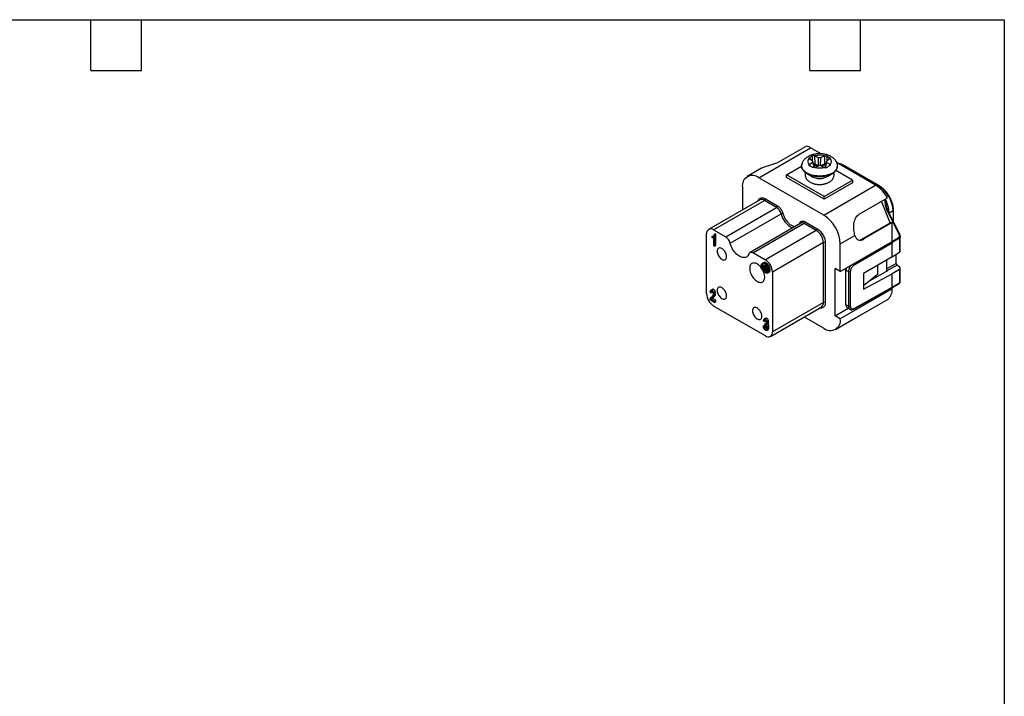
# Model space of a CAD drawing. Header units: millimetres. Extents: x 6 to 273, y 6 to 210.
# Tile 4 of 4: x 125 to 273, y 108 to 210. Entities that reach past the tile are written whole.
import ezdxf

# ---------------------------------------------------------------- set-up
doc = ezdxf.new("R2010")
doc.units = ezdxf.units.MM
doc.linetypes.add('SLD-Solid', pattern=[0])
doc.layers.add('TEXT', color=140, linetype='SLD-Solid', lineweight=25)

msp = doc.modelspace()

# ---------------------------------------------------------------- linework, layer by layer
for p, q in [((236.2, 185.826), (243.978, 190.316)), ((243.367, 190.58), (239.125, 188.131)), ((245.541, 189.414), (243.978, 190.316)), ((242.644, 187.844), (242.665, 187.916)), ((244.216, 188.346), (243.797, 188.634)), ((243.816, 188.858), (243.902, 188.562)), ((243.819, 187.802), (244.231, 188.138)), ((243.889, 187.557), (243.819, 187.802)), ((244.238, 188.328), (244.23, 189.097)), ((244.231, 188.138), (244.45, 187.34)), ((244.531, 187.354), (244.282, 188.263)), ((244.579, 187.746), (245, 187.542)), ((244.629, 189.115), (245.128, 188.873)), ((244.642, 187.857), (244.629, 189.115)), ((245.116, 187.628), (244.642, 187.857)), ((245.128, 188.873), (245.116, 187.628)), ((245.476, 187.619), (245.488, 188.864)), ((246.045, 187.851), (245.476, 187.619)), ((245.488, 188.864), (246.071, 189.101)), ((246.102, 187.737), (245.625, 187.543)), ((246.071, 189.101), (246.045, 187.851)), ((246.361, 188.259), (246.108, 187.324)), ((246.208, 187.313), (246.427, 188.123)), ((246.823, 188.667), (246.412, 188.331)), ((246.427, 188.123), (246.846, 187.835)), ((246.435, 188.35), (246.45, 189.076)), ((246.702, 188.569), (246.789, 188.881)), ((246.846, 187.835), (246.766, 187.563)), ((253.736, 184.683), (247.934, 188.032)), ((236.582, 187.23), (234.45, 185.999)), ((240.371, 186.275), (242.621, 187.573)), ((246.028, 183.009), (240.371, 186.275)), ((240.371, 185.866), (240.371, 186.275)), ((243.334, 186.51), (244.08, 186.035)), ((245.154, 187.605), (244.571, 187.368)), ((245.116, 187.628), (245.168, 187.608)), ((245.477, 187.612), (245.476, 187.619)), ((246.014, 187.354), (245.514, 187.596)), ((246.563, 186.035), (247.308, 186.51)), ((250.271, 185.458), (247.759, 186.908)), ((248.751, 187.56), (248.892, 187.642)), ((248.892, 187.642), (254.195, 184.58)), ((254.295, 184.59), (248.992, 187.652)), ((245.958, 180.192), (236.2, 185.826)), ((246.028, 182.601), (240.371, 185.866)), ((246.028, 183.009), (250.271, 185.458)), ((250.271, 185.05), (246.028, 182.601)), ((250.271, 185.458), (250.271, 185.05)), ((233.725, 184.396), (233.725, 180.983)), ((245.958, 180.192), (253.736, 184.683)), ((254.195, 184.58), (254.036, 184.488)), ((236.3, 182.47), (228.662, 178.06)), ((229.411, 177.986), (237.049, 182.396)), ((238.864, 181.348), (237.049, 182.396)), ((237.189, 182.64), (239.004, 181.592)), ((246.028, 182.601), (246.028, 183.009)), ((251.273, 180.333), (255.516, 182.783)), ((255.89, 179.045), (254.636, 182.275)), ((231.226, 176.939), (238.864, 181.348)), ((231.894, 176.001), (239.532, 180.41)), ((257.272, 177.322), (255.553, 180.711)), ((257.353, 177.349), (255.635, 180.738)), ((256.352, 180.845), (255.755, 180.5)), ((256.352, 180.845), (256.352, 179.324)), ((256.411, 179.208), (256.411, 180.926)), ((242.514, 179.002), (234.876, 174.593)), ((243.013, 178.953), (235.375, 174.543)), ((242.294, 178.875), (242.351, 178.997)), ((244.827, 177.905), (243.013, 178.953)), ((243.153, 179.197), (244.968, 178.15)), ((251.647, 176.595), (255.89, 179.045)), ((256.211, 179.073), (251.968, 176.624)), ((256.211, 179.073), (255.89, 179.045)), ((256.211, 176.232), (256.211, 179.073)), ((229.411, 177.986), (231.226, 176.939)), ((229.689, 177.385), (229.477, 177.263)), ((229.765, 177.341), (229.689, 177.385)), ((244.827, 177.905), (237.189, 173.496)), ((228.352, 168.393), (228.352, 177.374)), ((229.199, 177.003), (229.372, 177.103)), ((229.199, 176.804), (229.199, 177.003)), ((229.362, 176.858), (229.435, 176.901)), ((229.435, 175.606), (229.435, 176.916)), ((229.553, 177.219), (229.477, 177.263)), ((229.553, 177.219), (229.765, 177.341)), ((229.553, 177.219), (229.553, 175.538)), ((229.765, 175.661), (229.765, 177.341)), ((245.887, 176.07), (238.249, 171.661)), ((245.887, 167.088), (245.887, 176.07)), ((246.169, 176.07), (246.169, 167.088)), ((248.432, 175.906), (250.618, 177.168)), ((248.432, 171.741), (256.211, 176.232)), ((256.211, 175.987), (250.498, 172.689)), ((251.647, 176.595), (251.968, 176.624)), ((256.211, 176.252), (257.251, 176.894)), ((257.298, 176.75), (256.211, 176.079)), ((256.211, 176.079), (256.211, 175.987)), ((256.211, 173.95), (256.211, 175.987)), ((257.298, 176.75), (257.298, 174.623)), ((257.439, 174.828), (257.439, 177.019)), ((229.553, 175.538), (229.435, 175.606)), ((229.553, 175.538), (229.765, 175.661)), ((235.375, 174.543), (237.189, 173.496)), ((248.432, 171.741), (248.432, 175.906)), ((256.211, 173.95), (257.298, 174.623)), ((236.901, 173.059), (236.739, 172.965)), ((256.211, 173.95), (251.931, 171.437)), ((255.433, 171.858), (255.433, 173.494)), ((255.433, 172.182), (256.815, 172.952)), ((256.815, 172.952), (256.815, 174.324)), ((236.808, 172.681), (236.646, 172.588)), ((236.646, 172.588), (236.646, 172.498)), ((237.113, 172.318), (236.646, 172.588)), ((236.646, 172.498), (237.657, 171.914)), ((236.821, 172.397), (236.743, 172.352)), ((236.743, 172.352), (237.56, 171.88)), ((236.743, 172.262), (236.743, 172.352)), ((237.56, 171.791), (236.743, 172.262)), ((237.113, 172.505), (236.808, 172.681)), ((236.918, 172.161), (236.841, 172.116)), ((236.841, 172.116), (237.463, 171.757)), ((236.841, 172.026), (236.841, 172.116)), ((237.463, 171.667), (236.841, 172.026)), ((236.901, 172.171), (236.909, 172.156)), ((237.113, 172.745), (237.242, 172.819)), ((237.113, 172.745), (237.113, 172.318)), ((237.113, 172.745), (237.191, 172.7)), ((237.305, 172.766), (237.191, 172.7)), ((237.191, 172.7), (237.191, 172.273)), ((237.352, 172.367), (237.191, 172.273)), ((237.191, 172.273), (237.657, 172.004)), ((237.352, 172.367), (237.352, 172.72)), ((237.658, 172.19), (237.352, 172.367)), ((237.463, 171.757), (237.541, 171.802)), ((237.463, 171.667), (237.624, 171.76)), ((237.463, 171.757), (237.463, 171.667)), ((237.56, 171.88), (237.638, 171.925)), ((237.56, 171.88), (237.56, 171.791)), ((237.56, 171.791), (237.693, 171.867)), ((237.564, 171.536), (237.726, 171.63)), ((237.624, 171.76), (237.624, 171.828)), ((237.691, 172.024), (237.657, 172.004)), ((237.657, 172.004), (237.657, 171.914)), ((237.696, 171.937), (237.657, 171.914)), ((238.249, 171.661), (238.249, 162.679)), ((248.432, 171.741), (247.655, 172.191)), ((247.655, 165.087), (247.655, 172.191)), ((249.222, 172.011), (249.222, 166.817)), ((249.281, 171.929), (249.651, 171.716)), ((249.281, 166.736), (249.281, 171.929)), ((249.651, 171.716), (249.651, 166.522)), ((249.933, 171.715), (249.933, 166.522)), ((255.504, 171.817), (252.87, 170.35)), ((253.997, 172.651), (253.997, 171.279)), ((256.94, 172.698), (255.433, 171.858)), ((255.433, 171.778), (255.433, 171.858)), ((255.433, 171.858), (255.504, 171.817)), ((257.298, 172.037), (256.211, 171.409)), ((257.333, 172.408), (256.94, 172.698)), ((257.298, 172.037), (257.298, 170.045)), ((257.439, 170.24), (257.439, 172.233)), ((251.931, 171.437), (251.931, 169.067)), ((251.931, 169.067), (256.211, 171.409)), ((253.997, 171.279), (251.931, 169.576)), ((256.211, 169.373), (256.211, 171.409)), ((256.211, 169.373), (257.298, 170.045)), ((229.015, 168.527), (228.894, 168.618)), ((229.224, 169.056), (229.013, 168.934)), ((229.015, 168.527), (229.226, 168.649)), ((229.226, 168.649), (229.233, 168.724)), ((256.211, 169.128), (248.432, 164.638)), ((250.455, 166.097), (256.169, 169.281)), ((250.498, 166.189), (256.211, 169.373)), ((256.211, 169.128), (256.055, 169.218)), ((256.171, 169.282), (257.26, 169.955)), ((229.507, 167.097), (228.872, 167.463)), ((229.036, 167.562), (229.247, 167.683)), ((229.036, 167.562), (229.507, 167.29)), ((229.717, 167.412), (229.247, 167.683)), ((229.507, 167.29), (229.717, 167.412)), ((229.507, 167.29), (229.507, 167.097)), ((229.507, 167.097), (229.717, 167.219)), ((229.717, 167.219), (229.717, 167.412)), ((245.887, 167.088), (238.249, 162.679)), ((251.349, 165.145), (255.591, 167.594)), ((237.189, 162.067), (229.411, 166.558)), ((237.939, 161.993), (245.577, 166.402)), ((247.655, 165.087), (249.603, 166.211)), ((249.651, 166.522), (249.281, 166.736)), ((249.488, 166.278), (249.86, 166.063)), ((237.013, 164.231), (236.895, 164.335)), ((237.013, 164.231), (237.224, 164.352)), ((237.227, 164.729), (237.016, 164.607)), ((237.224, 164.352), (237.23, 164.39)), ((243.001, 164.915), (245.958, 163.208)), ((248.432, 164.638), (247.655, 165.087)), ((247.707, 163.035), (250.617, 164.715)), ((236.883, 163.556), (237.094, 163.678)), ((236.883, 163.556), (237.001, 163.515)), ((237.001, 163.515), (237.212, 163.637)), ((237.212, 163.637), (237.094, 163.678)), ((237.116, 163.764), (237.129, 163.932)), ((237.129, 163.932), (237.34, 164.054)), ((237.372, 163.765), (237.583, 163.887)), ((237.38, 162.902), (237.591, 163.024))]:
    msp.add_line(p, q)
at = {"flags": 128}
for points in [[(247.233, 186.521), (247.026, 186.413), (246.801, 186.319), (246.561, 186.238), (246.307, 186.171), (246.043, 186.121), (245.772, 186.086), (245.495, 186.067), (245.217, 186.065), (244.94, 186.079), (244.666, 186.11), (244.4, 186.157), (244.144, 186.22), (243.9, 186.297), (243.671, 186.388), (243.459, 186.493), (243.268, 186.609), (243.098, 186.737), (242.951, 186.873), (242.83, 187.018), (242.735, 187.169), (242.668, 187.325), (242.629, 187.484), (242.618, 187.645), (242.636, 187.805), (242.644, 187.844)], [(234.707, 174.377), (234.641, 174.227), (234.556, 174.099), (234.453, 173.994), (234.334, 173.913), (234.201, 173.857), (234.055, 173.828), (233.898, 173.826), (233.734, 173.851), (233.563, 173.902), (233.388, 173.979), (233.213, 174.08), (233.038, 174.205), (232.867, 174.351), (232.702, 174.517), (232.546, 174.699), (232.4, 174.897), (232.267, 175.106), (232.148, 175.324), (232.045, 175.548), (231.96, 175.775), (231.894, 176.001)], [(251.317, 176.46), (251.471, 176.51), (251.647, 176.595)], [(229.942, 174.783), (229.952, 174.639), (229.982, 174.487), (230.031, 174.333), (230.099, 174.179), (230.182, 174.031), (230.278, 173.893), (230.385, 173.769), (230.5, 173.662), (230.619, 173.576), (230.739, 173.513), (230.856, 173.474), (230.967, 173.462), (231.069, 173.475), (231.159, 173.515), (231.235, 173.579), (231.293, 173.666), (231.333, 173.774), (231.353, 173.899), (231.353, 174.037), (231.333, 174.185), (231.293, 174.339), (231.235, 174.494), (231.159, 174.645), (231.069, 174.788), (230.967, 174.92), (230.856, 175.036), (230.739, 175.133), (230.619, 175.208), (230.5, 175.259), (230.385, 175.284), (230.278, 175.284), (230.182, 175.257), (230.099, 175.205), (230.031, 175.129), (229.982, 175.032), (229.952, 174.915), (229.942, 174.783)], [(234.707, 174.377), (234.75, 174.468), (234.809, 174.541), (234.881, 174.595), (234.964, 174.628), (235.058, 174.64), (235.16, 174.629), (235.266, 174.597), (235.375, 174.543)], [(236.665, 172.161), (236.561, 172.308), (236.428, 172.468), (236.287, 172.612), (236.14, 172.738), (235.99, 172.842), (235.839, 172.923), (235.69, 172.98), (235.545, 173.012), (235.408, 173.018), (235.281, 172.997), (235.166, 172.951), (235.064, 172.88), (234.979, 172.786), (234.91, 172.669), (234.861, 172.533), (234.831, 172.379), (234.821, 172.211)], [(237.152, 172.925), (237.262, 172.849), (237.369, 172.751), (237.467, 172.636), (237.554, 172.506), (237.627, 172.367), (237.682, 172.224), (237.719, 172.082), (237.735, 171.947), (237.729, 171.822), (237.703, 171.712), (237.657, 171.622), (237.593, 171.555), (237.512, 171.513), (237.419, 171.498), (237.316, 171.51), (237.207, 171.548), (237.096, 171.612), (236.987, 171.699), (236.885, 171.806), (236.791, 171.93), (236.711, 172.064), (236.647, 172.206), (236.601, 172.349), (236.574, 172.488), (236.569, 172.619), (236.585, 172.737), (236.621, 172.837), (236.677, 172.916), (236.749, 172.971), (236.836, 173), (236.935, 173.001), (237.041, 172.976), (237.152, 172.925)], [(237.152, 171.622), (237.258, 171.573), (237.36, 171.55), (237.454, 171.554), (237.537, 171.584), (237.605, 171.64), (237.655, 171.72), (237.686, 171.82), (237.696, 171.937), (237.686, 172.065), (237.655, 172.201), (237.605, 172.339), (237.537, 172.473), (237.454, 172.599), (237.36, 172.712), (237.258, 172.806), (237.152, 172.88), (237.046, 172.929), (236.943, 172.952), (236.849, 172.948), (236.767, 172.918), (236.699, 172.862), (236.649, 172.782), (236.618, 172.682), (236.607, 172.565), (236.618, 172.437), (236.649, 172.301), (236.699, 172.163), (236.767, 172.029), (236.849, 171.903), (236.943, 171.79), (237.046, 171.696), (237.152, 171.622)], [(237.726, 171.63), (237.772, 171.663), (237.832, 171.736), (237.873, 171.831), (237.894, 171.945), (237.894, 172.073), (237.873, 172.211), (237.832, 172.353), (237.772, 172.496), (237.695, 172.633), (237.605, 172.759), (237.504, 172.871), (237.396, 172.963), (237.285, 173.033), (237.176, 173.078), (237.071, 173.097), (236.975, 173.088), (236.901, 173.059)], [(234.821, 172.211), (234.831, 172.031), (234.861, 171.843), (234.91, 171.649), (234.979, 171.454), (235.064, 171.261), (235.166, 171.073), (235.281, 170.894), (235.408, 170.726), (235.545, 170.574), (235.69, 170.439), (235.839, 170.324), (235.99, 170.23), (236.14, 170.161), (236.287, 170.117), (236.428, 170.098), (236.561, 170.105), (236.682, 170.139), (236.791, 170.197), (236.885, 170.28), (236.962, 170.386), (237.021, 170.513), (237.061, 170.658), (237.081, 170.819), (237.081, 170.994), (237.061, 171.178), (237.021, 171.37), (236.962, 171.564), (236.885, 171.759), (236.831, 171.874)], [(236.807, 172.405), (236.81, 172.394), (236.811, 172.391)], [(229.942, 168.904), (229.952, 168.76), (229.982, 168.608), (230.031, 168.454), (230.099, 168.3), (230.182, 168.152), (230.278, 168.014), (230.385, 167.89), (230.5, 167.783), (230.619, 167.697), (230.739, 167.634), (230.856, 167.595), (230.967, 167.583), (231.069, 167.596), (231.159, 167.636), (231.235, 167.7), (231.293, 167.787), (231.333, 167.895), (231.353, 168.02), (231.353, 168.158), (231.333, 168.306), (231.293, 168.46), (231.235, 168.615), (231.159, 168.766), (231.069, 168.909), (230.967, 169.041), (230.856, 169.157), (230.739, 169.254), (230.619, 169.329), (230.5, 169.38), (230.385, 169.405), (230.278, 169.405), (230.182, 169.378), (230.099, 169.326), (230.031, 169.25), (229.982, 169.152), (229.952, 169.036), (229.942, 168.904)], [(235.245, 165.842), (235.255, 165.698), (235.285, 165.547), (235.335, 165.392), (235.402, 165.239), (235.485, 165.091), (235.581, 164.953), (235.688, 164.829), (235.803, 164.722), (235.922, 164.636), (236.042, 164.572), (236.159, 164.534), (236.27, 164.521), (236.373, 164.535), (236.463, 164.574), (236.538, 164.639), (236.596, 164.726), (236.636, 164.833), (236.657, 164.958), (236.657, 165.097), (236.636, 165.245), (236.596, 165.398), (236.538, 165.553), (236.463, 165.704), (236.373, 165.848), (236.27, 165.979), (236.159, 166.095), (236.042, 166.192), (235.922, 166.267), (235.803, 166.318), (235.688, 166.344), (235.581, 166.343), (235.485, 166.317), (235.402, 166.265), (235.335, 166.189), (235.285, 166.091), (235.255, 165.974), (235.245, 165.842)]]:
    msp.add_lwpolyline(points, dxfattribs=at)
for centre, radius, start, end in [((242.606, 187.984), 2.705, 59.54353, 73.66797), ((244.475, 187.879), 0.169, 308.06893, 352.55121), ((246.228, 187.871), 0.184, 186.2973, 226.69945), ((247.091, 187.621), 0.933, 3.25219, 18.2708), ((247.794, 185.824), 2.124, 58.86582, 81.02817), ((244.432, 188.243), 2.051, 228.30586, 237.65625), ((245.317, 190.004), 4.017, 240.42496, 300.6925), ((244.95, 187.651), 0.168, 336.78638, 352.19305), ((246.695, 187.737), 1.33, 293.86486, 357.28956), ((248.951, 187.56), 0.101, 65.69288, 125.61758), ((235.237, 184.635), 1.531, 51.05853, 188.95222), ((245.321, 188.212), 2.507, 240.31108, 299.68892), ((251.045, 180.378), 5.076, 28.27328, 57.99238), ((254.254, 184.501), 0.0983, 64.52878, 126.33951), ((251.67, 180.632), 4.687, 2.60548, 57.39452), ((236.611, 181.791), 0.747, 54.0761, 114.61344), ((236.882, 182.654), 0.308, 302.91809, 357.3706), ((238.696, 181.607), 0.308, 302.91809, 357.3706), ((238.015, 180.037), 1.562, 13.83909, 57.09226), ((239.758, 180.005), 0.464, 84.07336, 119.15869), ((242.485, 181.057), 3.024, 192.34177, 246.38485), ((255.648, 180.561), 0.178, 94.31359, 122.36585), ((256.313, 180.935), 0.0981, 293.61642, 355.86559), ((242.228, 178.865), 0.181, 22.15013, 46.85455), ((242.722, 178.558), 0.491, 53.61666, 115.07289), ((242.846, 179.211), 0.308, 302.91809, 357.3706), ((243.07, 175.668), 5.367, 2.54181, 57.45819), ((229.001, 177.474), 0.656, 51.28091, 188.72984), ((244.66, 178.164), 0.308, 302.91809, 357.3706), ((243.596, 175.971), 2.293, 2.48713, 57.51287), ((230.377, 175.627), 1.562, 13.83909, 57.09226), ((246.027, 175.796), 0.308, 62.63358, 117.07778), ((257.011, 176.735), 0.288, 2.95623, 33.43067), ((257.35, 177.215), 0.132, 88.41204, 126.08529), ((235.958, 171.562), 2.293, 2.48735, 57.51265), ((237.219, 172.682), 0.451, 143.61666, 182.98066), ((237.585, 172.239), 0.594, 219.48451, 272.29476), ((249.318, 172.018), 0.0959, 184.04138, 247.26247), ((250.523, 171.91), 1.242, 163.6327, 179.13138), ((249.792, 171.989), 0.308, 242.63358, 297.07778), ((250.185, 172.672), 0.314, 3.1521, 42.92908), ((257.2, 170.034), 0.0988, 307.03295, 6.40148), ((254.379, 168.976), 1.838, 311.2686, 4.74496), ((230.643, 168.492), 2.293, 182.48735, 237.51265), ((245.144, 167.011), 0.747, 305.38471, 5.92747), ((246.027, 166.814), 0.308, 62.63358, 117.07778), ((249.323, 166.827), 0.101, 185.6948, 245.62534), ((249.768, 166.68), 0.49, 173.50002, 235.1878), ((249.792, 166.796), 0.308, 242.63358, 297.07778), ((250.402, 166.178), 0.0967, 303.33676, 6.89024), ((246.92, 164.399), 1.531, 231.05853, 8.95222), ((237.6, 162.579), 0.656, 231.28091, 8.72984)]:
    msp.add_arc(centre, radius, start, end)
for centre, major_axis, ratio, start_param, end_param in [((244.036, 188.744), (0.308, -0.001), 0.5615104, 3.5881386, 3.828202), ((244.073, 187.704), (0.308, 0.001), 0.5627326, 2.535421, 2.7657985), ((243.978, 188.236), (0.307, 0.001), 0.563543, 5.6782129, 6.9677321), ((244.439, 188.977), (0.3, -0.001), 0.5935013, 0.8890456, 1.1291091), ((245.318, 189.01), (0.3, 0.001), 0.5913629, 4.0238054, 5.3133246), ((246.24, 188.955), (0.3, 0.001), 0.5921964, 1.9377762, 2.1681536), ((246.665, 188.233), (0.307, 0.001), 0.563543, 2.5366202, 3.8261394), ((246.57, 188.765), (0.308, 0.001), 0.5627326, 5.6770137, 5.9073911), ((246.607, 187.725), (0.308, -0.001), 0.5615104, 0.4465459, 0.6866094), ((244.402, 187.514), (0.3, 0.001), 0.5921964, 5.0793689, 5.3097463), ((245.324, 187.459), (0.3, 0.001), 0.5913629, 0.8822127, 2.1717319), ((246.203, 187.492), (0.3, -0.001), 0.5935013, 4.0306383, 4.2707017), ((251.968, 178.51), (0.85, 1.998), 0.5657585, 2.5187215, 3.7863868), ((256.069, 176.068), (-0.1, 0.173), 0.5774255, 3.9271102, 5.0738788), ((256.069, 176.161), (-0.1, 0.173), 0.5772168, 3.9269107, 4.6652156), ((256.939, 174.823), (0.5, 0.008), 0.5872749, 5.5062053, 6.2741501), ((256.94, 172.861), (-0.083, 0.182), 0.5041628, 0.8346707, 2.4054671), ((256.939, 172.238), (0.5, -0.007), 0.5671246, 5.5236663, 6.9548363), ((256.069, 169.454), (-0.101, 0.172), 0.5772721, 3.1285046, 3.9226198)]:
    msp.add_ellipse(centre, major_axis=major_axis, ratio=ratio, start_param=start_param, end_param=end_param)
for points, knots in [([(245.321, 189.42), (245.233, 189.419), (245.108, 189.416), (244.924, 189.401), (244.767, 189.383), (244.582, 189.352), (244.392, 189.31), (244.197, 189.256), (244.002, 189.189), (243.809, 189.107), (243.622, 189.012), (243.444, 188.903), (243.276, 188.779), (243.122, 188.642), (242.983, 188.492), (242.863, 188.33), (242.763, 188.158), (242.698, 188.019), (242.674, 187.937), (242.668, 187.918)], [0, 0, 0, 0, 0.0759895, 0.1073096, 0.159167, 0.2129538, 0.2706448, 0.3308583, 0.3930939, 0.4569436, 0.5220806, 0.5881165, 0.6545627, 0.7209515, 0.7868789, 0.8521105, 0.916621, 0.9805616, 1, 1, 1, 1]), ([(247.975, 187.913), (247.961, 187.956), (247.925, 188.068), (247.84, 188.232), (247.726, 188.407), (247.594, 188.567), (247.441, 188.717), (247.269, 188.854), (247.08, 188.978), (246.878, 189.087), (246.666, 189.179), (246.449, 189.256), (246.23, 189.316), (246.019, 189.36), (245.832, 189.389), (245.663, 189.406), (245.499, 189.418), (245.383, 189.419), (245.321, 189.42)], [0, 0, 0, 0, 0.0433154, 0.1135799, 0.1788736, 0.245932, 0.3148012, 0.3852233, 0.4566111, 0.5281926, 0.5991248, 0.6687388, 0.7363583, 0.8003185, 0.8582318, 0.9002804, 0.9471925, 1, 1, 1, 1]), ([(239.125, 188.131), (239.076, 188.104), (238.95, 188.035), (238.711, 187.933), (238.416, 187.83), (238.105, 187.738), (237.785, 187.65), (237.458, 187.561), (237.143, 187.468), (236.86, 187.366), (236.673, 187.285), (236.597, 187.237), (236.583, 187.228)], [0, 0, 0, 0, 0.0669104, 0.1742872, 0.2851514, 0.39242, 0.5023175, 0.6190214, 0.7391346, 0.8543853, 0.9738724, 1, 1, 1, 1]), ([(242.649, 187.838), (242.636, 187.787), (242.607, 187.667), (242.616, 187.482), (242.659, 187.294), (242.73, 187.127), (242.828, 186.97), (242.936, 186.833), (243.026, 186.753), (243.061, 186.722)], [0, 0, 0, 0, 0.1283086, 0.3048418, 0.4659022, 0.6114712, 0.7535065, 0.9040913, 1, 1, 1, 1]), ([(243.757, 188.669), (243.73, 188.701), (243.722, 188.735), (243.743, 188.801), (243.773, 188.832), (243.816, 188.858)], [0, 0, 0, 0, 0.5, 0.5, 1, 1, 1, 1]), ([(243.853, 187.577), (243.813, 187.6), (243.784, 187.631), (243.76, 187.699), (243.765, 187.735), (243.786, 187.766)], [0, 0, 0, 0, 0.5, 0.5, 1, 1, 1, 1]), ([(244.23, 189.097), (244.274, 189.121), (244.329, 189.139), (244.449, 189.155), (244.513, 189.153), (244.568, 189.137)], [0, 0, 0, 0, 0.5, 0.5, 1, 1, 1, 1]), ([(244.642, 187.857), (244.612, 187.867), (244.551, 187.887), (244.456, 187.895), (244.403, 187.887), (244.385, 187.885)], [0, 0, 0, 0, 0.3986024, 0.7960766, 1, 1, 1, 1]), ([(244.417, 187.769), (244.426, 187.771), (244.458, 187.776), (244.518, 187.77), (244.559, 187.754), (244.579, 187.746)], [0, 0, 0, 0, 0.15942485, 0.57693189, 1, 1, 1, 1]), ([(246.257, 187.874), (246.251, 187.875), (246.213, 187.881), (246.135, 187.876), (246.075, 187.859), (246.045, 187.851)], [0, 0, 0, 0, 0.07500162, 0.53694726, 1, 1, 1, 1]), ([(246.102, 187.737), (246.122, 187.744), (246.16, 187.757), (246.204, 187.757), (246.225, 187.757)], [0, 0, 0, 0, 0.5279362, 1, 1, 1, 1]), ([(246.132, 189.121), (246.186, 189.133), (246.245, 189.133), (246.357, 189.116), (246.409, 189.099), (246.45, 189.076)], [0, 0, 0, 0, 0.5, 0.5, 1, 1, 1, 1]), ([(246.789, 188.881), (246.83, 188.856), (246.858, 188.827), (246.882, 188.766), (246.878, 188.734), (246.856, 188.703)], [0, 0, 0, 0, 0.5, 0.5, 1, 1, 1, 1]), ([(246.885, 187.8), (246.912, 187.768), (246.921, 187.729), (246.899, 187.656), (246.87, 187.623), (246.826, 187.598)], [0, 0, 0, 0, 0.5, 0.5, 1, 1, 1, 1]), ([(248.992, 187.65), (248.98, 187.658), (248.911, 187.7), (248.782, 187.763), (248.607, 187.837), (248.431, 187.894), (248.257, 187.931), (248.138, 187.95), (248.079, 187.95), (248.076, 187.95)], [0, 0, 0, 0, 0.038162, 0.2265135, 0.4159862, 0.6063912, 0.7976317, 0.9896754, 1, 1, 1, 1]), ([(243.061, 186.722), (243.082, 186.701), (243.161, 186.625), (243.263, 186.557), (243.336, 186.509)], [0, 0, 0, 0, 0.2739515, 1, 1, 1, 1]), ([(243.202, 186.612), (243.189, 186.568), (243.16, 186.472), (243.143, 186.319), (243.149, 186.154), (243.181, 185.988), (243.239, 185.828), (243.32, 185.678), (243.42, 185.54), (243.541, 185.41), (243.681, 185.291), (243.837, 185.184), (244.007, 185.09), (244.187, 185.011), (244.374, 184.945), (244.562, 184.893), (244.742, 184.856), (244.902, 184.833), (245.052, 184.818), (245.188, 184.809), (245.28, 184.808), (245.321, 184.808)], [0, 0, 0, 0, 0.0466582, 0.1007564, 0.1558525, 0.2126616, 0.2718918, 0.3270205, 0.3837022, 0.4418498, 0.5010337, 0.5606211, 0.6200068, 0.6786097, 0.7361002, 0.7918285, 0.8439382, 0.8891443, 0.9250156, 0.9667854, 1, 1, 1, 1]), ([(244.51, 187.348), (244.457, 187.336), (244.398, 187.331), (244.286, 187.342), (244.233, 187.357), (244.192, 187.382)], [0, 0, 0, 0, 0.5, 0.5, 1, 1, 1, 1]), ([(245.321, 184.808), (245.4, 184.809), (245.512, 184.811), (245.675, 184.826), (245.814, 184.843), (245.976, 184.871), (246.142, 184.909), (246.31, 184.959), (246.477, 185.02), (246.638, 185.093), (246.792, 185.177), (246.937, 185.273), (247.07, 185.381), (247.188, 185.5), (247.29, 185.629), (247.374, 185.768), (247.438, 185.916), (247.48, 186.071), (247.5, 186.231), (247.493, 186.395), (247.473, 186.521), (247.447, 186.588), (247.442, 186.603)], [0, 0, 0, 0, 0.06424009, 0.09057468, 0.13413977, 0.17921868, 0.22744177, 0.27761967, 0.32931433, 0.38218496, 0.43598913, 0.49050418, 0.54540561, 0.60038272, 0.65513488, 0.70948332, 0.7634637, 0.81734694, 0.87160301, 0.92685982, 0.98383463, 1, 1, 1, 1]), ([(246.413, 187.359), (246.369, 187.333), (246.313, 187.317), (246.193, 187.308), (246.13, 187.316), (246.075, 187.332)], [0, 0, 0, 0, 0.5, 0.5, 1, 1, 1, 1]), ([(247.306, 186.509), (247.35, 186.538), (247.441, 186.6), (247.566, 186.702), (247.688, 186.818), (247.809, 186.961), (247.922, 187.141), (247.995, 187.334), (248.027, 187.489), (248.024, 187.569), (248.024, 187.592)], [0, 0, 0, 0, 0.0953251, 0.1998095, 0.3134466, 0.4466242, 0.6087133, 0.7997723, 0.9433097, 1, 1, 1, 1]), ([(255.794, 183.012), (255.745, 183.094), (255.677, 183.209), (255.567, 183.371), (255.47, 183.507), (255.349, 183.663), (255.218, 183.818), (255.075, 183.972), (254.924, 184.121), (254.765, 184.261), (254.601, 184.391), (254.444, 184.502), (254.341, 184.562), (254.295, 184.589)], [0, 0, 0, 0, 0.12195, 0.171331, 0.2531275, 0.3377453, 0.4281914, 0.5221977, 0.6188608, 0.717472, 0.8175466, 0.9187449, 1, 1, 1, 1]), ([(236.044, 182.322), (236.053, 182.351), (236.086, 182.457), (236.179, 182.603), (236.334, 182.734), (236.493, 182.792), (236.635, 182.806), (236.778, 182.798), (236.963, 182.757), (237.114, 182.679), (237.189, 182.64)], [0, 0, 0, 0, 0.06156735, 0.22192502, 0.38253098, 0.54288876, 0.62284098, 0.7037048, 0.85179181, 1, 1, 1, 1]), ([(255.553, 180.711), (255.526, 180.769), (255.469, 180.886), (255.398, 181.074), (255.335, 181.275), (255.28, 181.491), (255.232, 181.72), (255.193, 181.967), (255.163, 182.213), (255.143, 182.414), (255.134, 182.525), (255.131, 182.561)], [0, 0, 0, 0, 0.0971167, 0.1998122, 0.3086793, 0.4242158, 0.5468383, 0.6770373, 0.8207422, 0.9423451, 1, 1, 1, 1]), ([(255.385, 181.451), (255.362, 181.542), (255.296, 181.802), (255.227, 182.178), (255.172, 182.458), (255.149, 182.571)], [0, 0, 0, 0, 0.2431433, 0.6945464, 1, 1, 1, 1]), ([(255.184, 182.591), (255.208, 182.54), (255.278, 182.391), (255.376, 182.138), (255.478, 181.839), (255.561, 181.543), (255.625, 181.256), (255.669, 180.98), (255.693, 180.766), (255.696, 180.65), (255.696, 180.617)], [0, 0, 0, 0, 0.0780702, 0.2281964, 0.3760172, 0.5215549, 0.6648331, 0.8058767, 0.9447116, 1, 1, 1, 1]), ([(256.409, 180.927), (256.409, 180.959), (256.411, 181.061), (256.396, 181.243), (256.366, 181.47), (256.321, 181.699), (256.261, 181.928), (256.19, 182.152), (256.112, 182.362), (256.034, 182.543), (255.959, 182.705), (255.882, 182.856), (255.823, 182.96), (255.794, 183.012)], [0, 0, 0, 0, 0.0484772, 0.1590348, 0.2689916, 0.378101, 0.485894, 0.591331, 0.6915885, 0.7811437, 0.8475931, 0.9224395, 1, 1, 1, 1]), ([(239.004, 181.592), (239.025, 181.58), (239.068, 181.554), (239.132, 181.508), (239.195, 181.458), (239.279, 181.383), (239.383, 181.275), (239.499, 181.127), (239.602, 180.967), (239.689, 180.8), (239.759, 180.632), (239.79, 180.522), (239.806, 180.467)], [0, 0, 0, 0, 0.06110042, 0.12189348, 0.18273118, 0.24396471, 0.37184466, 0.50008529, 0.6279653, 0.75620599, 0.87801417, 1, 1, 1, 1]), ([(239.806, 180.467), (239.83, 180.379), (239.88, 180.205), (239.991, 179.937), (240.128, 179.673), (240.293, 179.419), (240.476, 179.184), (240.672, 178.98), (240.875, 178.809), (241.079, 178.674), (241.282, 178.575), (241.474, 178.513), (241.59, 178.504), (241.645, 178.5)], [0, 0, 0, 0, 0.0902318, 0.1805466, 0.2753014, 0.3702245, 0.4649794, 0.5599025, 0.650093, 0.7404501, 0.8306406, 0.9209977, 1, 1, 1, 1]), ([(255.635, 180.738), (255.576, 180.87), (255.458, 181.137), (255.389, 181.418), (255.354, 181.561)], [0, 0, 0, 0, 0.4948001, 1, 1, 1, 1]), ([(242.351, 178.997), (242.359, 179.016), (242.373, 179.054), (242.401, 179.105), (242.433, 179.151), (242.482, 179.207), (242.555, 179.263), (242.658, 179.303), (242.774, 179.317), (242.898, 179.303), (243.025, 179.265), (243.111, 179.22), (243.153, 179.197)], [0, 0, 0, 0, 0.0611004, 0.1218935, 0.1827312, 0.2439647, 0.3718447, 0.5000853, 0.6279653, 0.756206, 0.8780142, 1, 1, 1, 1]), ([(250.618, 177.168), (250.589, 177.277), (250.561, 177.397), (250.513, 177.661), (250.492, 177.806), (250.463, 178.104), (250.454, 178.262), (250.453, 178.581), (250.462, 178.74), (250.499, 179.055), (250.529, 179.206), (250.611, 179.494), (250.665, 179.63), (250.861, 180), (251.046, 180.202), (251.273, 180.333)], [0, 0, 0, 0, 0.125, 0.125, 0.25, 0.25, 0.375, 0.375, 0.5, 0.5, 0.625, 0.625, 0.75, 0.75, 1, 1, 1, 1]), ([(244.968, 178.15), (244.998, 178.131), (245.058, 178.095), (245.148, 178.031), (245.237, 177.96), (245.324, 177.882), (245.458, 177.75), (245.632, 177.547), (245.822, 177.257), (245.979, 176.946), (246.077, 176.668), (246.134, 176.436), (246.163, 176.247), (246.167, 176.129), (246.169, 176.07)], [0, 0, 0, 0, 0.0482817, 0.0961655, 0.1439264, 0.1918417, 0.2401859, 0.3700166, 0.5000484, 0.6298792, 0.7599111, 0.8401113, 0.9197129, 1, 1, 1, 1]), ([(229.199, 177.003), (229.265, 177.019), (229.323, 177.051), (229.421, 177.148), (229.456, 177.202), (229.477, 177.263)], [0, 0, 0, 0, 0.5, 0.5, 1, 1, 1, 1]), ([(229.435, 176.916), (229.406, 176.885), (229.369, 176.859), (229.277, 176.818), (229.236, 176.807), (229.199, 176.804)], [0, 0, 0, 0, 0.5, 0.5, 1, 1, 1, 1]), ([(257.251, 176.894), (257.261, 176.901), (257.28, 176.915), (257.303, 176.944), (257.32, 176.978), (257.331, 177.019), (257.336, 177.068), (257.334, 177.128), (257.322, 177.193), (257.301, 177.259), (257.282, 177.301), (257.272, 177.322)], [0, 0, 0, 0, 0.0864554, 0.1720093, 0.2597763, 0.3526486, 0.453078, 0.5842515, 0.7254538, 0.8602696, 1, 1, 1, 1]), ([(257.433, 177.038), (257.435, 177.023), (257.445, 176.955), (257.408, 176.844), (257.334, 176.781), (257.298, 176.75)], [0, 0, 0, 0, 0.1218871, 0.5789316, 1, 1, 1, 1]), ([(257.437, 177.032), (257.432, 177.085), (257.422, 177.193), (257.376, 177.297), (257.353, 177.349)], [0, 0, 0, 0, 0.4934147, 1, 1, 1, 1]), ([(249.244, 172.21), (249.24, 172.191), (249.225, 172.122), (249.223, 172.058), (249.222, 172.011)], [0, 0, 0, 0, 0.2776454, 1, 1, 1, 1]), ([(250.053, 172.677), (250.047, 172.671), (249.993, 172.618), (249.908, 172.495), (249.806, 172.321), (249.732, 172.149), (249.683, 171.989), (249.656, 171.844), (249.652, 171.757), (249.651, 171.716)], [0, 0, 0, 0, 0.0232978, 0.2153585, 0.395718, 0.5643689, 0.7213038, 0.8665162, 1, 1, 1, 1]), ([(250.498, 172.689), (250.48, 172.678), (250.445, 172.657), (250.392, 172.617), (250.34, 172.573), (250.27, 172.505), (250.185, 172.406), (250.095, 172.27), (250.022, 172.125), (249.97, 171.98), (249.938, 171.841), (249.934, 171.757), (249.933, 171.715)], [0, 0, 0, 0, 0.060269, 0.1200571, 0.179898, 0.2403238, 0.3700143, 0.5001342, 0.629823, 0.7599412, 0.8798658, 1, 1, 1, 1]), ([(257.26, 169.955), (257.286, 169.974), (257.338, 170.011), (257.394, 170.085), (257.43, 170.165), (257.435, 170.221), (257.437, 170.249)], [0, 0, 0, 0, 0.24513737, 0.49467029, 0.74703657, 1, 1, 1, 1]), ([(257.298, 170.045), (257.322, 170.062), (257.368, 170.094), (257.425, 170.163), (257.431, 170.216), (257.435, 170.249)], [0, 0, 0, 0, 0.28924791, 0.56255256, 1, 1, 1, 1]), ([(228.872, 167.463), (228.871, 167.526), (228.88, 167.58), (228.911, 167.676), (228.932, 167.721), (228.986, 167.801), (229.023, 167.841), (229.092, 167.904), (229.119, 167.926), (229.168, 167.968), (229.236, 168.029), (229.285, 168.084), (229.333, 168.151), (229.348, 168.182), (229.385, 168.284), (229.389, 168.361), (229.374, 168.472), (229.365, 168.508), (229.34, 168.579), (229.323, 168.615), (229.286, 168.674), (229.265, 168.699), (229.219, 168.739), (229.192, 168.754), (229.122, 168.778), (229.084, 168.765), (229.03, 168.684), (229.016, 168.618), (229.015, 168.527)], [0, 0, 0, 0, 0.0625, 0.0625, 0.125, 0.125, 0.1875, 0.1875, 0.21875, 0.21875, 0.25, 0.3125, 0.3125, 0.375, 0.375, 0.5, 0.5, 0.5625, 0.5625, 0.625, 0.625, 0.6875, 0.6875, 0.75, 0.75, 0.875, 0.875, 1, 1, 1, 1]), ([(228.894, 168.618), (228.901, 168.738), (228.923, 168.826), (228.995, 168.936), (229.046, 168.959), (229.138, 168.944), (229.173, 168.93), (229.245, 168.887), (229.312, 168.834), (229.367, 168.761), (229.416, 168.677), (229.437, 168.629), (229.488, 168.486), (229.505, 168.387), (229.505, 168.234), (229.501, 168.187), (229.482, 168.099), (229.467, 168.058), (229.436, 167.998), (229.424, 167.979), (229.396, 167.941), (229.38, 167.921), (229.339, 167.877), (229.303, 167.841), (229.259, 167.801), (229.228, 167.773), (229.211, 167.759), (229.166, 167.72), (229.141, 167.697), (229.103, 167.661), (229.091, 167.648), (229.064, 167.613), (229.048, 167.588), (229.036, 167.562)], [0, 0, 0, 0, 0.125, 0.125, 0.25, 0.25, 0.3125, 0.3125, 0.375, 0.4375, 0.4375, 0.5, 0.5, 0.625, 0.625, 0.6875, 0.6875, 0.75, 0.75, 0.78125, 0.78125, 0.8125, 0.8125, 0.84375, 0.859375, 0.859375, 0.875, 0.875, 0.90625, 0.90625, 0.9375, 0.9375, 1, 1, 1, 1]), ([(229.247, 167.683), (229.257, 167.703), (229.281, 167.749), (229.352, 167.822), (229.454, 167.907), (229.561, 168.005), (229.639, 168.102), (229.693, 168.208), (229.72, 168.346), (229.716, 168.512), (229.678, 168.681), (229.617, 168.823), (229.544, 168.929), (229.471, 169), (229.394, 169.049), (229.311, 169.076), (229.251, 169.078), (229.229, 169.056), (229.226, 169.053)], [0, 0, 0, 0, 0.0418262, 0.0961391, 0.2074101, 0.3174979, 0.3926734, 0.4548044, 0.5390449, 0.6208778, 0.6944881, 0.7636277, 0.8058968, 0.8479979, 0.8931605, 0.9362802, 0.991506, 1, 1, 1, 1]), ([(246.169, 167.088), (246.167, 167.031), (246.163, 166.917), (246.134, 166.762), (246.078, 166.594), (245.979, 166.43), (245.823, 166.3), (245.664, 166.241), (245.522, 166.229), (245.422, 166.23), (245.353, 166.249), (245.324, 166.257)], [0, 0, 0, 0, 0.0993686, 0.1979982, 0.2974746, 0.4583402, 0.6194548, 0.7803205, 0.8605259, 0.9416459, 1, 1, 1, 1]), ([(249.651, 166.522), (249.652, 166.482), (249.656, 166.4), (249.683, 166.285), (249.732, 166.181), (249.793, 166.104), (249.845, 166.077), (249.864, 166.067)], [0, 0, 0, 0, 0.1890786, 0.3947707, 0.6170677, 0.8559601, 1, 1, 1, 1]), ([(249.862, 166.067), (249.904, 166.047), (249.989, 166.007), (250.139, 165.996), (250.297, 166.021), (250.403, 166.071), (250.455, 166.097)], [0, 0, 0, 0, 0.2502345, 0.5002962, 0.7499304, 1, 1, 1, 1]), ([(249.933, 166.522), (249.933, 166.501), (249.934, 166.461), (249.942, 166.405), (249.954, 166.352), (249.978, 166.285), (250.022, 166.213), (250.095, 166.151), (250.185, 166.117), (250.285, 166.114), (250.391, 166.136), (250.463, 166.171), (250.498, 166.189)], [0, 0, 0, 0, 0.06026672, 0.12005268, 0.17989153, 0.24031552, 0.37000318, 0.50012208, 0.62981183, 0.75993284, 0.8798613, 1, 1, 1, 1]), ([(236.895, 164.335), (236.905, 164.419), (236.923, 164.486), (236.976, 164.582), (237.011, 164.612), (237.091, 164.63), (237.138, 164.619), (237.24, 164.558), (237.287, 164.511), (237.372, 164.387), (237.405, 164.317), (237.452, 164.163), (237.464, 164.088), (237.466, 163.942), (237.455, 163.881), (237.41, 163.788), (237.377, 163.759), (237.333, 163.75)], [0, 0, 0, 0, 0.125, 0.125, 0.25, 0.25, 0.375, 0.375, 0.5, 0.5, 0.625, 0.625, 0.75, 0.75, 0.875, 0.875, 1, 1, 1, 1]), ([(237.129, 163.932), (237.142, 163.922), (237.15, 163.918), (237.166, 163.909), (237.19, 163.899), (237.213, 163.894), (237.257, 163.893), (237.286, 163.902), (237.327, 163.95), (237.339, 163.99), (237.344, 164.073), (237.344, 164.105), (237.338, 164.164), (237.332, 164.193), (237.308, 164.277), (237.281, 164.332), (237.219, 164.408), (237.178, 164.435), (237.076, 164.454), (237.028, 164.387), (237.013, 164.231)], [0, 0, 0, 0, 0.03125, 0.03125, 0.0625, 0.125, 0.125, 0.25, 0.25, 0.375, 0.375, 0.4375, 0.4375, 0.5, 0.5, 0.625, 0.625, 0.75, 0.75, 1, 1, 1, 1]), ([(237.581, 163.891), (237.59, 163.895), (237.623, 163.909), (237.655, 163.973), (237.677, 164.071), (237.676, 164.189), (237.655, 164.316), (237.614, 164.443), (237.553, 164.56), (237.468, 164.667), (237.364, 164.738), (237.274, 164.756), (237.241, 164.731), (237.231, 164.723)], [0, 0, 0, 0, 0.0387721, 0.1335971, 0.2338621, 0.3405245, 0.4448398, 0.5459823, 0.6396404, 0.7286468, 0.8430923, 0.9534034, 1, 1, 1, 1]), ([(250.617, 164.715), (250.635, 164.726), (250.747, 164.789), (250.946, 164.909), (251.172, 165.043), (251.301, 165.117), (251.349, 165.145)], [0, 0, 0, 0, 0.0678621, 0.4206534, 0.7834776, 1, 1, 1, 1]), ([(237.333, 163.75), (237.375, 163.709), (237.41, 163.659), (237.466, 163.54), (237.487, 163.472), (237.505, 163.364), (237.509, 163.327), (237.513, 163.251), (237.512, 163.211), (237.504, 163.104), (237.489, 163.046), (237.441, 162.951), (237.406, 162.914), (237.33, 162.879), (237.287, 162.878), (237.216, 162.904), (237.19, 162.918), (237.141, 162.951), (237.071, 163.01), (237.012, 163.098), (236.979, 163.169)], [0, 0, 0, 0, 0.125, 0.125, 0.25, 0.25, 0.3125, 0.3125, 0.375, 0.375, 0.5, 0.5, 0.625, 0.625, 0.75, 0.75, 0.8125, 0.8125, 0.875, 1, 1, 1, 1]), ([(237.001, 163.515), (237.013, 163.408), (237.032, 163.322), (237.085, 163.19), (237.118, 163.142), (237.175, 163.092), (237.197, 163.08), (237.236, 163.065), (237.254, 163.063), (237.306, 163.073), (237.338, 163.102), (237.378, 163.191), (237.388, 163.252), (237.386, 163.396), (237.373, 163.465), (237.339, 163.562), (237.324, 163.594), (237.293, 163.648), (237.276, 163.672), (237.22, 163.731), (237.18, 163.756), (237.116, 163.764)], [0, 0, 0, 0, 0.125, 0.125, 0.25, 0.25, 0.3125, 0.3125, 0.375, 0.375, 0.5, 0.5, 0.625, 0.625, 0.75, 0.75, 0.8125, 0.8125, 0.875, 0.875, 1, 1, 1, 1]), ([(237.377, 163.225), (237.374, 163.227), (237.351, 163.239), (237.309, 163.295), (237.262, 163.385), (237.23, 163.505), (237.218, 163.589), (237.212, 163.637)], [0, 0, 0, 0, 0.0298048, 0.2025858, 0.4023188, 0.6614756, 1, 1, 1, 1]), ([(237.587, 163.031), (237.603, 163.039), (237.651, 163.063), (237.698, 163.156), (237.725, 163.296), (237.724, 163.457), (237.694, 163.617), (237.636, 163.765), (237.573, 163.837), (237.544, 163.872)], [0, 0, 0, 0, 0.0810308, 0.2412512, 0.4111756, 0.591232, 0.7463804, 0.8794614, 1, 1, 1, 1])]:
    msp.add_open_spline(points, degree=3, knots=knots)
for points in [[(244.568, 189.137), (245.064, 189.275), (245.645, 189.269), (246.132, 189.121)], [(243.786, 187.766), (243.529, 188.048), (243.518, 188.383), (243.757, 188.669)], [(243.816, 188.858), (243.953, 188.941), (244.091, 189.021), (244.23, 189.097)], [(246.45, 189.076), (246.563, 189.013), (246.676, 188.948), (246.789, 188.881)], [(246.856, 188.703), (247.114, 188.421), (247.124, 188.086), (246.885, 187.8)], [(244.192, 187.382), (244.079, 187.449), (243.966, 187.514), (243.853, 187.577)], [(246.075, 187.332), (245.578, 187.194), (244.998, 187.2), (244.51, 187.348)], [(246.826, 187.598), (246.689, 187.521), (246.551, 187.442), (246.413, 187.359)], [(236.979, 163.169), (236.923, 163.287), (236.891, 163.416), (236.883, 163.556)]]:
    msp.add_open_spline(points, degree=3)
at = {"layer": 'TEXT'}
for p, q in [((6.35, 209.55), (273.05, 209.55)), ((135.89, 201.93), (135.89, 209.55)), ((143.51, 201.93), (143.51, 209.55)), ((243.84, 201.93), (243.84, 209.55)), ((251.46, 201.93), (251.46, 209.55)), ((273.05, 209.55), (273.05, 6.35)), ((135.89, 201.93), (143.51, 201.93)), ((243.84, 201.93), (251.46, 201.93))]:
    msp.add_line(p, q, dxfattribs=at)

doc.saveas('drawing.dxf')
